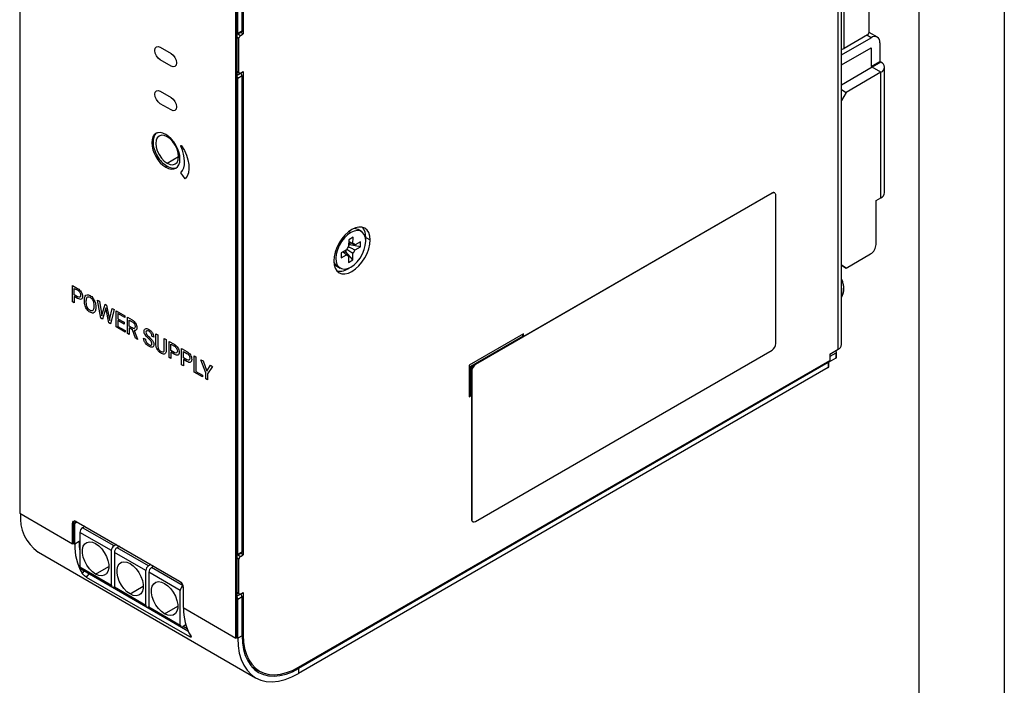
# Model space of a CAD drawing. Header units: millimetres. Extents: x 0 to 419, y 0 to 324.
# Tile 6 of 10: x 309 to 419, y 162 to 236. Entities that reach past the tile are written whole.
import ezdxf

# ---------------------------------------------------------------- set-up
doc = ezdxf.new("R2010")
doc.units = ezdxf.units.MM
doc.header["$LTSCALE"] = 1.5
doc.layers.add('TEXT', color=140, linetype='Continuous', lineweight=25)

msp = doc.modelspace()

# ---------------------------------------------------------------- linework, layer by layer
at = {"color": 7, "linetype": 'Continuous'}
msp.add_line((419.1, 323.85), (419.1, 0), dxfattribs=at)
for p, q in [((400.93, 200.03), (400.93, 284.72)), ((400.56, 199.51), (400.56, 284.2)), ((401.22, 233.07), (401.22, 265.82)), ((309.25, 252.9), (309.25, 181.23)), ((404.01, 234.89), (404.01, 241.68)), ((333.37, 167.3), (333.37, 238.97)), ((333.52, 234.63), (333.52, 239.06)), ((333.58, 234.75), (333.58, 239.09)), ((334.07, 235.03), (334.07, 239.37)), ((334.19, 239.44), (334.19, 234.68)), ((333.52, 229.91), (333.52, 234.63)), ((333.7, 234.19), (333.52, 234.3)), ((333.53, 234.64), (334.02, 234.92)), ((333.58, 234.75), (334.07, 235.03)), ((333.6, 234.68), (333.89, 234.51)), ((333.7, 230.42), (333.7, 234.19)), ((333.89, 234.51), (334.19, 234.68)), ((334.19, 234.68), (333.9, 234.85)), ((400.93, 232.34), (404.25, 234.26)), ((403.83, 234.57), (401.22, 233.07)), ((404.25, 234.26), (403.77, 234.54)), ((404.94, 234.33), (404.01, 234.86)), ((324.93, 233.2), (326.15, 232.5)), ((400.93, 231.22), (404.25, 233.14)), ((404.25, 233.14), (404.25, 231.04)), ((405.22, 233.7), (405.22, 231.6)), ((326.15, 231.1), (324.93, 231.8)), ((404.37, 230.97), (400.93, 228.98)), ((404.25, 231.04), (405.22, 231.6)), ((404.25, 231.04), (404.37, 230.97)), ((405.34, 231.53), (404.37, 230.97)), ((405.34, 230.41), (404.37, 230.97)), ((405.22, 231.6), (405.34, 231.53)), ((405.75, 216.97), (405.75, 230.97)), ((333.52, 230.52), (333.7, 230.42)), ((333.52, 230.43), (333.76, 230.3)), ((333.52, 230.1), (333.89, 230.31)), ((333.52, 176.54), (333.52, 229.91)), ((334.07, 230), (333.58, 229.72)), ((333.58, 176.66), (333.58, 229.72)), ((333.89, 230.31), (334.19, 230.49)), ((333.89, 230.31), (333.89, 230.31)), ((334.07, 176.94), (334.07, 230)), ((334.19, 230.49), (334.19, 176.59)), ((405.34, 230.41), (401.47, 228.17)), ((405.34, 216.41), (405.34, 230.41)), ((324.93, 228.3), (326.15, 227.6)), ((400.93, 228.48), (401.47, 228.17)), ((401.47, 228.17), (400.93, 227.25)), ((326.15, 226.2), (324.93, 226.9)), ((325.7, 220.27), (326.98, 221)), ((325.7, 219.92), (325.55, 219.83)), ((393.19, 216.92), (360.1, 197.82)), ((393.16, 216.94), (365.46, 200.95)), ((393.16, 216.94), (393.19, 216.92)), ((393.62, 200.16), (393.62, 216.67)), ((404.8, 216.1), (405.34, 216.41)), ((404.8, 211.2), (404.8, 216.1)), ((345.98, 212.66), (346.2, 212.54)), ((347.37, 212.65), (347.01, 212.86)), ((345.96, 211.73), (345.95, 211.01)), ((346.1, 211.18), (345.95, 211.1)), ((346.44, 212.01), (345.96, 211.73)), ((346.1, 211.43), (346.1, 211.18)), ((347.28, 210.95), (346.1, 211.18)), ((346.43, 211.29), (346.44, 212.01)), ((347.28, 211.51), (346.66, 211.15)), ((346.66, 210.6), (347.28, 210.95)), ((347.28, 210.95), (347.28, 211.51)), ((347.85, 211.76), (347.86, 211.99)), ((347.86, 211.99), (348.34, 211.71)), ((345.72, 210.62), (345.1, 210.26)), ((345.1, 210.26), (345.1, 209.71)), ((345.1, 209.71), (345.72, 210.06)), ((345.64, 210.39), (345.43, 210.27)), ((345.64, 210.57), (345.64, 210.39)), ((346.42, 209.48), (345.64, 210.39)), ((345.95, 209.93), (345.94, 209.21)), ((346.42, 209.48), (346.43, 210.2)), ((401.47, 208.57), (404.19, 210.15)), ((344.65, 208.78), (345.01, 208.57)), ((345.94, 209.21), (346.42, 209.48)), ((400.93, 208.88), (401.47, 208.57)), ((401.47, 208.57), (400.93, 208.88)), ((315.13, 204.81), (315.13, 206.63)), ((315.13, 206.63), (315.71, 206.29)), ((315.34, 206.31), (315.72, 206.09)), ((315.34, 205.6), (315.34, 206.31)), ((315.71, 205.38), (315.34, 205.6)), ((315.34, 204.69), (315.13, 204.81)), ((315.34, 205.4), (315.34, 204.69)), ((315.71, 205.19), (315.34, 205.4)), ((316.47, 204.87), (316.47, 205)), ((316.68, 204.77), (316.68, 204.9)), ((317.53, 204.39), (317.53, 204.26)), ((318.31, 202.98), (317.93, 205.01)), ((317.93, 205.01), (318.14, 204.89)), ((318.14, 204.89), (318.38, 203.51)), ((318.46, 203.44), (318.77, 204.53)), ((318.77, 204.53), (318.94, 204.43)), ((318.94, 204.43), (319.25, 202.98)), ((317.73, 204.27), (317.73, 204.16)), ((318.38, 203.51), (318.41, 203.25)), ((318.41, 203.25), (318.46, 203.44)), ((318.83, 204), (318.5, 202.87)), ((318.86, 204.12), (318.83, 204)), ((318.88, 203.97), (318.86, 204.12)), ((319.21, 202.46), (318.88, 203.97)), ((319.32, 202.96), (319.57, 204.07)), ((319.78, 203.95), (319.39, 202.35)), ((319.57, 204.07), (319.78, 203.95)), ((320.01, 203.81), (320.99, 203.24)), ((320.01, 202), (320.01, 203.81)), ((320.21, 203.5), (320.21, 202.91)), ((320.99, 203.05), (320.21, 203.5)), ((320.99, 203.24), (320.99, 203.05)), ((318.5, 202.87), (318.31, 202.98)), ((319.39, 202.35), (319.21, 202.46)), ((319.25, 202.98), (319.29, 202.74)), ((319.29, 202.74), (319.32, 202.96)), ((320.21, 202.91), (320.89, 202.52)), ((320.21, 202.72), (320.21, 202.07)), ((320.89, 202.32), (320.21, 202.72)), ((320.89, 202.52), (320.89, 202.32)), ((321.26, 201.27), (321.26, 203.09)), ((321.26, 203.09), (321.78, 202.79)), ((321.47, 202.77), (321.79, 202.59)), ((321.47, 202.08), (321.47, 202.77)), ((321, 201.42), (320.01, 202)), ((320.21, 202.07), (321, 201.62)), ((321, 201.62), (321, 201.42)), ((321.47, 201.15), (321.26, 201.27)), ((321.79, 201.9), (321.47, 202.08)), ((321.47, 201.89), (321.47, 201.15)), ((321.84, 201.67), (321.47, 201.89)), ((322.18, 200.74), (321.84, 201.67)), ((322.03, 201.61), (322.4, 200.63)), ((324.45, 201.25), (324.66, 201.13)), ((324.45, 200.01), (324.45, 201.25)), ((324.66, 201.13), (324.66, 199.9)), ((365.46, 201.23), (359.4, 197.73)), ((365.4, 200.98), (365.4, 201.19)), ((365.46, 200.95), (365.46, 201.23)), ((322.4, 200.61), (322.18, 200.74)), ((322.4, 200.63), (322.4, 200.61)), ((323.07, 200.75), (323.28, 200.63)), ((324.21, 200.86), (324, 200.98)), ((325.38, 200.71), (325.59, 200.59)), ((325.38, 199.48), (325.38, 200.71)), ((325.59, 200.59), (325.59, 199.36)), ((325.92, 198.59), (325.92, 200.4)), ((325.92, 200.4), (326.49, 200.07)), ((326.12, 200.09), (326.51, 199.86)), ((326.12, 199.37), (326.12, 200.09)), ((359.58, 197.62), (365.4, 200.98)), ((365.4, 200.98), (365.46, 200.95)), ((325.07, 199.05), (325.02, 199.08)), ((326.49, 199.16), (326.12, 199.37)), ((326.12, 199.18), (326.12, 198.47)), ((326.49, 198.96), (326.12, 199.18)), ((327.31, 197.78), (327.31, 199.6)), ((327.31, 199.6), (327.89, 199.26)), ((327.52, 199.28), (327.9, 199.06)), ((327.52, 198.57), (327.52, 199.28)), ((360.1, 180.32), (393.19, 199.42)), ((399.65, 198.98), (400.56, 199.51)), ((400.31, 199.09), (399.65, 198.7)), ((399.65, 198.98), (399.65, 198.28)), ((400.25, 199.33), (400.31, 199.3)), ((400.31, 199.09), (400.31, 198.53)), ((400.39, 198.63), (400.39, 199.19)), ((326.12, 198.47), (325.92, 198.59)), ((327.52, 197.66), (327.31, 197.78)), ((327.89, 198.35), (327.52, 198.57)), ((327.52, 198.37), (327.52, 197.66)), ((327.89, 198.16), (327.52, 198.37)), ((328.7, 196.98), (328.7, 198.79)), ((328.7, 198.79), (328.91, 198.67)), ((328.91, 198.67), (328.91, 197.05)), ((330.01, 196.9), (329.47, 198.35)), ((329.47, 198.35), (329.71, 198.21)), ((329.71, 198.21), (330.12, 197.07)), ((330.12, 197.07), (330.53, 197.74)), ((330.53, 197.74), (330.76, 197.6)), ((340.37, 164.06), (399.65, 198.28)), ((399.47, 198.04), (340.37, 163.92)), ((359.65, 197.59), (360.07, 197.83)), ((360.07, 197.83), (360.1, 197.82)), ((399.47, 198.04), (399.47, 197.48)), ((400.31, 198.53), (399.54, 198.08)), ((399.54, 197.58), (399.54, 198.14)), ((329.66, 196.43), (328.7, 196.98)), ((328.91, 197.05), (329.66, 196.62)), ((330.01, 196.22), (330.01, 196.9)), ((330.76, 197.6), (330.22, 196.78)), ((330.22, 196.78), (330.22, 196.1)), ((399.47, 197.48), (340.37, 163.36)), ((359.4, 197.73), (359.4, 194.23)), ((359.58, 194.4), (359.58, 197.62)), ((359.58, 197.62), (359.65, 197.59)), ((359.65, 197.1), (359.65, 197.59)), ((359.65, 197.1), (359.68, 197.08)), ((359.68, 197.08), (359.68, 180.56)), ((329.66, 196.62), (329.66, 196.43)), ((330.22, 196.1), (330.01, 196.22)), ((359.4, 194.3), (359.58, 194.4)), ((359.4, 194.23), (359.65, 194.37)), ((359.58, 194.4), (359.65, 194.37)), ((359.65, 194.37), (359.65, 180.58)), ((309.25, 181.23), (315.13, 177.83)), ((315.67, 180.25), (315.4, 180.09)), ((315.55, 180.32), (327.07, 173.67)), ((359.65, 180.58), (359.68, 180.56)), ((315.28, 180.16), (315.13, 180.07)), ((315.13, 177.83), (315.13, 180.07)), ((315.28, 177.92), (315.28, 180.16)), ((315.4, 177.78), (315.4, 180.09)), ((319.48, 177.06), (315.96, 179.09)), ((315.96, 179.09), (315.96, 175.24)), ((316.52, 179.76), (316.26, 179.61)), ((319.78, 177.58), (316.26, 179.61)), ((315.89, 178.06), (315.4, 177.78)), ((315.89, 178.06), (315.89, 178.13)), ((311.33, 176.89), (335.57, 162.89)), ((315.28, 177.92), (315.13, 177.83)), ((315.22, 177.89), (315.4, 177.78)), ((319.48, 173.21), (319.48, 177.06)), ((320.04, 177.73), (319.78, 177.58)), ((320.37, 177.54), (320.11, 177.39)), ((323.63, 175.36), (320.11, 177.39)), ((333.58, 176.66), (334.07, 176.94)), ((323.33, 174.83), (319.81, 176.86)), ((319.81, 176.86), (319.81, 173.01)), ((333.52, 171.82), (333.52, 176.54)), ((333.7, 176.1), (333.52, 176.21)), ((333.53, 176.55), (334.02, 176.83)), ((333.6, 176.58), (333.89, 176.42)), ((333.7, 172.32), (333.7, 176.1)), ((333.89, 176.42), (334.19, 176.59)), ((334.19, 176.59), (333.9, 176.76)), ((315.96, 175.24), (319.48, 173.21)), ((316.05, 175.04), (319.57, 173.01)), ((316.44, 174.81), (316.21, 174.54)), ((317.72, 174.45), (319.19, 175.3)), ((323.33, 170.98), (323.33, 174.83)), ((323.89, 175.51), (323.63, 175.36)), ((324.22, 175.32), (323.96, 175.17)), ((327.48, 173.14), (323.96, 175.17)), ((316.99, 174.5), (316.68, 174.11)), ((316.68, 174.11), (328.2, 167.47)), ((316.79, 174.61), (328.02, 168.13)), ((327.17, 172.61), (323.66, 174.64)), ((323.66, 174.64), (323.66, 170.79)), ((319.81, 173.05), (319.78, 173.03)), ((319.81, 173.01), (319.78, 173.03)), ((319.81, 173.01), (323.33, 170.98)), ((319.9, 172.82), (323.41, 170.79)), ((321.57, 172.23), (323.04, 173.08)), ((327.17, 168.76), (327.17, 172.61)), ((327.49, 172.94), (327.49, 170.7)), ((333.52, 172.43), (333.7, 172.32)), ((333.52, 172.34), (333.76, 172.21)), ((333.52, 172.01), (333.89, 172.22)), ((333.52, 167.39), (333.52, 171.82)), ((334.07, 171.9), (333.58, 171.62)), ((333.58, 167.28), (333.58, 171.62)), ((333.89, 172.22), (334.19, 172.39)), ((333.89, 172.22), (333.89, 172.22)), ((334.07, 167.56), (334.07, 171.9)), ((334.19, 172.39), (334.19, 167.63)), ((323.66, 170.83), (323.63, 170.81)), ((323.66, 170.79), (323.63, 170.81)), ((323.66, 170.79), (327.17, 168.76)), ((323.75, 170.6), (327.26, 168.57)), ((325.42, 170), (326.89, 170.85)), ((327.49, 170.7), (333.37, 167.3)), ((327.79, 168.77), (327.48, 168.59)), ((327.94, 168.32), (327.48, 168.59)), ((328.31, 167.6), (328.2, 167.47)), ((333.52, 167.39), (333.37, 167.3)), ((333.46, 167.35), (333.58, 167.28)), ((334.07, 167.56), (333.58, 167.28)), ((334.07, 167.7), (334.19, 167.63)), ((335.13, 164.13), (336, 163.63)), ((340.37, 163.92), (340.25, 164)), ((340.37, 163.92), (340.37, 163.36))]:
    msp.add_line(p, q)
at = {"flags": 128}
for points in [[(400.93, 232.94), (401.02, 232.97), (401.22, 233.07)], [(325.7, 223.21), (325.37, 223.35), (325.07, 223.38), (324.8, 223.29), (324.6, 223.11), (324.47, 222.83), (324.43, 222.47), (324.47, 222.07), (324.6, 221.64), (324.8, 221.22), (325.07, 220.83), (325.37, 220.51), (325.7, 220.27)], [(325.7, 220.27), (326.03, 220.13), (326.34, 220.1), (326.6, 220.18), (326.81, 220.36), (326.93, 220.65), (326.98, 221), (326.93, 221.41), (326.81, 221.83), (326.6, 222.26), (326.34, 222.64), (326.03, 222.97), (325.7, 223.21)], [(327.72, 218.52), (327.45, 218.9), (327.24, 219.2)], [(348.34, 211.71), (348.3, 212.14), (348.19, 212.52), (348, 212.81), (347.75, 213.02), (347.44, 213.14), (347.09, 213.15), (346.71, 213.07), (346.31, 212.88), (345.92, 212.61), (345.53, 212.25), (345.18, 211.84), (344.88, 211.37), (344.62, 210.87), (344.44, 210.35), (344.32, 209.84), (344.28, 209.36)], [(346.2, 212.54), (345.83, 212.28), (345.48, 211.93), (345.16, 211.52), (344.89, 211.07), (344.69, 210.59), (344.57, 210.11), (344.52, 209.66), (344.56, 209.25), (344.68, 208.91), (344.88, 208.66), (345.14, 208.51), (345.46, 208.46), (345.81, 208.51), (346.18, 208.68)], [(346.18, 208.68), (346.55, 208.94), (346.9, 209.28), (347.22, 209.69), (347.49, 210.15), (347.69, 210.63), (347.81, 211.1), (347.86, 211.56), (347.82, 211.96), (347.7, 212.3), (347.5, 212.55), (347.24, 212.71), (346.92, 212.76), (346.57, 212.7), (346.2, 212.54)], [(344.28, 209.36), (344.32, 208.93), (344.44, 208.56), (344.62, 208.26), (344.88, 208.05), (345.18, 207.94), (345.53, 207.92), (345.92, 208.01), (346.31, 208.19), (346.71, 208.47), (347.09, 208.82), (347.44, 209.24), (347.75, 209.71), (348, 210.21), (348.19, 210.72), (348.3, 211.23), (348.34, 211.71)], [(399.52, 198.21), (399.52, 198.2), (399.54, 198.17), (399.54, 198.14), (399.54, 198.11), (399.52, 198.09), (399.5, 198.06), (399.47, 198.04)], [(317.72, 174.45), (317.37, 174.7), (317.04, 175.04), (316.74, 175.44), (316.51, 175.88), (316.34, 176.34), (316.26, 176.78), (316.26, 177.19), (316.34, 177.54), (316.51, 177.81), (316.74, 177.98), (317.04, 178.04), (317.37, 178), (317.72, 177.84)], [(317.72, 177.84), (318.07, 177.59), (318.4, 177.25), (318.69, 176.85), (318.93, 176.41), (319.09, 175.95), (319.18, 175.51), (319.18, 175.1), (319.09, 174.75), (318.93, 174.48), (318.69, 174.31), (318.4, 174.25), (318.07, 174.29), (317.72, 174.45)], [(321.57, 172.23), (321.22, 172.48), (320.88, 172.82), (320.59, 173.22), (320.36, 173.66), (320.19, 174.12), (320.11, 174.56), (320.11, 174.97), (320.19, 175.32), (320.36, 175.59), (320.59, 175.76), (320.88, 175.82), (321.22, 175.77), (321.57, 175.62)], [(321.57, 175.62), (321.92, 175.37), (322.25, 175.03), (322.54, 174.63), (322.78, 174.19), (322.94, 173.73), (323.03, 173.29), (323.03, 172.88), (322.94, 172.53), (322.78, 172.26), (322.54, 172.09), (322.25, 172.03), (321.92, 172.07), (321.57, 172.23)], [(316.79, 174.61), (316.79, 174.61), (316.79, 174.61)], [(325.42, 170), (325.06, 170.26), (324.73, 170.59), (324.44, 170.99), (324.21, 171.44), (324.04, 171.89), (323.96, 172.34), (323.96, 172.75), (324.04, 173.1), (324.21, 173.36), (324.44, 173.54), (324.73, 173.6), (325.06, 173.55), (325.42, 173.4)], [(325.42, 173.4), (325.77, 173.15), (326.1, 172.81), (326.39, 172.41), (326.63, 171.97), (326.79, 171.51), (326.88, 171.06), (326.88, 170.66), (326.79, 170.31), (326.63, 170.04), (326.39, 169.87), (326.1, 169.81), (325.77, 169.85), (325.42, 170)], [(333.58, 167.28), (333.63, 166.43), (333.75, 165.64), (333.96, 164.92), (334.26, 164.27), (334.62, 163.72), (335.06, 163.25), (335.57, 162.89), (336.14, 162.63), (336.76, 162.48), (337.43, 162.44), (338.13, 162.51), (338.86, 162.69), (339.61, 162.98), (340.37, 163.36)], [(334.07, 167.56), (334.11, 166.77), (334.23, 166.04), (334.42, 165.36), (334.69, 164.77), (335.03, 164.25), (335.44, 163.82), (335.91, 163.48), (336.44, 163.24), (337.02, 163.1), (337.64, 163.07), (338.29, 163.13), (338.97, 163.3), (339.67, 163.56), (340.37, 163.92)], [(334.19, 167.63), (334.23, 166.86), (334.34, 166.14), (334.54, 165.48), (334.8, 164.89), (335.14, 164.38), (335.54, 163.96), (336, 163.63), (336.52, 163.4), (337.08, 163.26), (337.69, 163.22), (338.33, 163.29), (339, 163.45), (339.68, 163.71), (340.37, 164.06)], [(335.41, 163.85), (335.56, 163.8), (335.87, 163.71)]]:
    msp.add_lwpolyline(points, dxfattribs=at)
for centre, radius, start, end in [((333.46, 234.74), 0.125, 300.5531, 6.4275), ((334.1, 234.18), 0.395, 122.6055, 177.3945), ((333.95, 235.02), 0.123, 304.0564, 7.2558), ((403.62, 234.91), 0.395, 302.6055, 357.3945), ((404.63, 233.79), 0.599, 350.786, 129.2033), ((405.13, 230.97), 0.599, 290.7834, 69.2166), ((333.21, 229.7), 0.377, 2.1232, 33.0034), ((333.82, 230.4), 0.112, 170.786, 309.2033), ((333.67, 229.98), 0.395, 2.6055, 57.3945), ((405.06, 217.04), 0.69, 294.3747, 354.3052), ((346.29, 212.11), 1.57, 355.6695, 40.594), ((346.57, 212.07), 0.901, 61.2045, 96.8055), ((346.92, 210.19), 1.27, 139.3356, 160.2521), ((346.43, 211.03), 0.263, 28.9838, 89.7688), ((403.48, 211.26), 1.32, 302.6055, 357.3945), ((345.95, 210.19), 0.263, 208.9838, 269.7688), ((345.46, 211.03), 1.27, 319.3356, 340.2521), ((345.12, 209.55), 0.905, 203.2807, 238.72), ((344.91, 209.99), 1.78, 261.6793, 308.4581), ((398.8, 205.97), 2.19, 346.4947, 13.5053), ((400.29, 200.1), 0.647, 294.3747, 354.3052), ((400.27, 199.19), 0.112, 290.7834, 69.2166), ((400.26, 198.65), 0.129, 294.3747, 354.3052), ((399.41, 197.6), 0.129, 294.3747, 354.3052), ((314, 180.73), 4.68, 174.5509, 235.1754), ((315.58, 180.12), 0.186, 93.6729, 189.6592), ((316.62, 179.06), 0.659, 122.6055, 177.3945), ((323.34, 178.11), 7.46, 179.798, 188.1836), ((323.27, 178.04), 7.39, 179.7994, 188.2222), ((321.44, 177.56), 6.04, 177.9434, 210.0437), ((320.13, 177.03), 0.659, 122.6055, 177.3945), ((320.47, 176.83), 0.659, 122.6055, 177.3945), ((333.95, 176.93), 0.123, 304.0564, 7.2558), ((333.46, 176.65), 0.125, 300.5531, 6.4275), ((334.1, 176.09), 0.395, 122.6055, 177.3945), ((316.17, 175.21), 0.211, 173.7012, 234.9867), ((323.98, 174.8), 0.659, 122.6055, 177.3945), ((324.32, 174.61), 0.659, 122.6055, 177.3945), ((319.66, 173.18), 0.187, 170.786, 309.2033), ((320.02, 172.99), 0.211, 173.7012, 234.9867), ((327.83, 172.58), 0.659, 122.6055, 177.3945), ((333.21, 171.61), 0.377, 2.1232, 33.0034), ((333.82, 172.31), 0.112, 170.786, 309.2033), ((333.67, 171.89), 0.395, 2.6055, 57.3945), ((323.51, 170.95), 0.187, 170.786, 309.2033), ((323.87, 170.77), 0.211, 173.7012, 234.9867), ((333.52, 170.55), 6, 178.7653, 210.1014), ((327.36, 168.73), 0.187, 170.786, 309.2033)]:
    msp.add_arc(centre, radius, start, end)
for points in [[(324.33, 232.85), (324.33, 233.24), (324.6, 233.4), (324.93, 233.2)], [(324.93, 231.8), (324.6, 232), (324.33, 232.47), (324.33, 232.85)], [(326.15, 232.5), (326.48, 232.31), (326.75, 231.84), (326.75, 231.45)], [(326.75, 231.45), (326.75, 231.07), (326.48, 230.91), (326.15, 231.1)], [(324.33, 227.95), (324.33, 228.34), (324.6, 228.5), (324.93, 228.3)], [(324.93, 226.9), (324.6, 227.1), (324.33, 227.57), (324.33, 227.95)], [(326.15, 227.6), (326.48, 227.41), (326.75, 226.94), (326.75, 226.55)], [(326.75, 226.55), (326.75, 226.17), (326.48, 226.01), (326.15, 226.2)], [(327.24, 219.2), (327.79, 219.77), (327.78, 220.96), (327.22, 222.17)], [(327.31, 222.21), (328.23, 220.85), (328.41, 219.22), (327.72, 218.52)], [(315.71, 206.29), (315.88, 206.19), (316.02, 206.06), (316.11, 205.91)], [(315.72, 206.09), (315.82, 206.03), (315.91, 205.95), (315.96, 205.85)], [(315.96, 205.85), (316.02, 205.75), (316.05, 205.65), (316.05, 205.54)], [(316.05, 205.54), (316.05, 205.42), (316.02, 205.35), (315.96, 205.33)], [(316.11, 205.91), (316.21, 205.75), (316.26, 205.59), (316.26, 205.42)], [(316.55, 205.42), (316.6, 205.52), (316.68, 205.58), (316.77, 205.6)], [(316.77, 205.6), (316.87, 205.61), (316.98, 205.59), (317.1, 205.51)], [(317.1, 205.51), (317.23, 205.44), (317.34, 205.34), (317.43, 205.22)], [(315.96, 205.33), (315.91, 205.3), (315.82, 205.32), (315.71, 205.38)], [(316.12, 205.1), (316.02, 205.06), (315.89, 205.09), (315.71, 205.19)], [(316.26, 205.42), (316.26, 205.24), (316.21, 205.14), (316.12, 205.1)], [(316.47, 205), (316.47, 205.18), (316.5, 205.32), (316.55, 205.42)], [(316.55, 204.37), (316.5, 204.53), (316.47, 204.7), (316.47, 204.87)], [(316.77, 203.94), (316.68, 204.07), (316.6, 204.21), (316.55, 204.37)], [(316.68, 204.9), (316.68, 205.11), (316.72, 205.24), (316.79, 205.31)], [(316.79, 204.21), (316.71, 204.37), (316.68, 204.56), (316.68, 204.77)], [(316.79, 205.31), (316.87, 205.39), (316.97, 205.38), (317.1, 205.31)], [(317.1, 205.31), (317.24, 205.23), (317.34, 205.11), (317.42, 204.95)], [(317.42, 204.95), (317.49, 204.8), (317.53, 204.61), (317.53, 204.39)], [(317.43, 205.22), (317.53, 205.09), (317.6, 204.95), (317.66, 204.78)], [(317.66, 204.78), (317.71, 204.62), (317.73, 204.45), (317.73, 204.27)], [(317.1, 203.65), (316.98, 203.72), (316.87, 203.82), (316.77, 203.94)], [(317.1, 203.85), (316.97, 203.93), (316.87, 204.05), (316.79, 204.21)], [(317.41, 203.84), (317.34, 203.77), (317.24, 203.77), (317.1, 203.85)], [(317.44, 203.56), (317.34, 203.55), (317.23, 203.58), (317.1, 203.65)], [(317.53, 204.26), (317.53, 204.05), (317.49, 203.91), (317.41, 203.84)], [(317.66, 203.74), (317.6, 203.63), (317.53, 203.58), (317.44, 203.56)], [(317.73, 204.16), (317.73, 203.98), (317.71, 203.84), (317.66, 203.74)], [(321.78, 202.79), (321.96, 202.69), (322.09, 202.56), (322.19, 202.41)], [(321.79, 202.59), (321.9, 202.52), (321.98, 202.45), (322.04, 202.35)], [(322.04, 202.35), (322.1, 202.26), (322.12, 202.16), (322.12, 202.04)], [(322.19, 202.41), (322.28, 202.26), (322.33, 202.1), (322.33, 201.92)], [(322.03, 201.85), (321.97, 201.82), (321.89, 201.84), (321.79, 201.9)], [(322.12, 202.04), (322.12, 201.94), (322.09, 201.88), (322.03, 201.85)], [(322.25, 201.67), (322.2, 201.62), (322.13, 201.6), (322.03, 201.61)], [(322.33, 201.92), (322.33, 201.81), (322.31, 201.73), (322.25, 201.67)], [(323.12, 201.54), (323.12, 201.69), (323.17, 201.78), (323.27, 201.81)], [(323.25, 201.15), (323.16, 201.29), (323.12, 201.42), (323.12, 201.54)], [(323.63, 200.71), (323.46, 200.87), (323.33, 201.02), (323.25, 201.15)], [(323.27, 201.81), (323.37, 201.85), (323.5, 201.82), (323.66, 201.73)], [(323.42, 201.59), (323.36, 201.57), (323.33, 201.52), (323.33, 201.43)], [(323.33, 201.43), (323.33, 201.35), (323.36, 201.27), (323.41, 201.19)], [(323.41, 201.19), (323.47, 201.11), (323.56, 201.01), (323.69, 200.89)], [(323.66, 201.53), (323.56, 201.59), (323.48, 201.61), (323.42, 201.59)], [(323.66, 201.73), (323.77, 201.67), (323.86, 201.59), (323.95, 201.49)], [(323.91, 201.29), (323.85, 201.39), (323.77, 201.47), (323.66, 201.53)], [(324, 200.98), (324, 201.09), (323.97, 201.19), (323.91, 201.29)], [(323.95, 201.49), (324.03, 201.39), (324.1, 201.29), (324.14, 201.18)], [(324.14, 201.18), (324.19, 201.07), (324.21, 200.96), (324.21, 200.86)], [(323.15, 200.43), (323.1, 200.54), (323.07, 200.65), (323.07, 200.75)], [(323.37, 200.1), (323.27, 200.21), (323.2, 200.31), (323.15, 200.43)], [(323.28, 200.63), (323.28, 200.52), (323.32, 200.42), (323.39, 200.31)], [(323.67, 199.86), (323.56, 199.92), (323.46, 200), (323.37, 200.1)], [(323.39, 200.31), (323.46, 200.21), (323.55, 200.12), (323.67, 200.05)], [(323.93, 200.4), (323.87, 200.48), (323.77, 200.58), (323.63, 200.71)], [(323.67, 200.05), (323.78, 199.99), (323.86, 199.97), (323.92, 199.99)], [(323.69, 200.89), (323.82, 200.77), (323.92, 200.67), (324, 200.57)], [(323.92, 199.99), (323.98, 200), (324.01, 200.06), (324.01, 200.15)], [(324.01, 200.15), (324.01, 200.23), (323.98, 200.32), (323.93, 200.4)], [(324, 200.57), (324.07, 200.48), (324.13, 200.39), (324.16, 200.3)], [(324.22, 200.03), (324.22, 199.88), (324.17, 199.79), (324.07, 199.76)], [(324.16, 200.3), (324.2, 200.21), (324.22, 200.12), (324.22, 200.03)], [(324.61, 199.48), (324.5, 199.64), (324.45, 199.82), (324.45, 200.01)], [(326.49, 200.07), (326.67, 199.97), (326.8, 199.84), (326.9, 199.68)], [(393.19, 199.42), (393.43, 199.56), (393.62, 199.89), (393.62, 200.16)], [(324.07, 199.76), (323.97, 199.73), (323.84, 199.76), (323.67, 199.86)], [(325.02, 199.08), (324.85, 199.18), (324.71, 199.31), (324.61, 199.48)], [(324.66, 199.9), (324.66, 199.77), (324.69, 199.65), (324.75, 199.54)], [(324.75, 199.54), (324.81, 199.43), (324.9, 199.34), (325.02, 199.28)], [(325.02, 199.28), (325.13, 199.21), (325.22, 199.19), (325.29, 199.23)], [(325.45, 199.02), (325.36, 198.96), (325.23, 198.97), (325.07, 199.05)], [(325.29, 199.23), (325.35, 199.26), (325.38, 199.35), (325.38, 199.48)], [(325.59, 199.36), (325.59, 199.19), (325.54, 199.07), (325.45, 199.02)], [(326.75, 199.1), (326.69, 199.07), (326.61, 199.09), (326.49, 199.16)], [(326.9, 198.87), (326.81, 198.83), (326.67, 198.86), (326.49, 198.96)], [(326.51, 199.86), (326.61, 199.8), (326.69, 199.72), (326.75, 199.62)], [(326.75, 199.62), (326.81, 199.52), (326.84, 199.42), (326.84, 199.31)], [(326.84, 199.31), (326.84, 199.2), (326.81, 199.13), (326.75, 199.1)], [(326.9, 199.68), (327, 199.52), (327.05, 199.36), (327.05, 199.19)], [(327.05, 199.19), (327.05, 199.02), (327, 198.91), (326.9, 198.87)], [(327.89, 199.26), (328.06, 199.16), (328.2, 199.03), (328.29, 198.88)], [(327.9, 199.06), (328, 199), (328.09, 198.92), (328.14, 198.82)], [(328.29, 198.88), (328.39, 198.72), (328.44, 198.56), (328.44, 198.39)], [(328.14, 198.3), (328.09, 198.27), (328, 198.29), (327.89, 198.35)], [(328.3, 198.06), (328.2, 198.02), (328.06, 198.06), (327.89, 198.16)], [(328.14, 198.82), (328.2, 198.72), (328.23, 198.61), (328.23, 198.51)], [(328.23, 198.51), (328.23, 198.39), (328.2, 198.32), (328.14, 198.3)], [(328.44, 198.39), (328.44, 198.21), (328.39, 198.1), (328.3, 198.06)], [(360.07, 197.83), (359.84, 197.7), (359.65, 197.37), (359.65, 197.1)], [(360.1, 197.82), (359.87, 197.68), (359.68, 197.35), (359.68, 197.08)], [(315.13, 180.07), (315.13, 180.34), (315.32, 180.45), (315.55, 180.32)], [(359.68, 180.56), (359.68, 180.29), (359.87, 180.18), (360.1, 180.32)], [(327.07, 173.67), (327.3, 173.54), (327.49, 173.21), (327.49, 172.94)]]:
    msp.add_open_spline(points, degree=3)
for points, knots in [([(325.55, 223.47), (324.68, 223.97), (323.98, 223.56), (323.98, 221.55), (324.68, 220.33), (325.55, 219.83)], [0, 0, 0, 0, 0.5, 0.5, 1, 1, 1, 1]), ([(324.59, 223.67), (324.59, 223.67), (324.42, 223.63), (324.22, 223.29), (324.08, 222.68), (324.21, 221.88), (324.56, 221.08), (325.08, 220.36), (325.49, 220.07), (325.7, 219.92)], [0, 0, 0, 0, 0.000034, 0.163761, 0.333355, 0.502952, 0.666679, 0.830405, 1, 1, 1, 1]), ([(325.55, 219.83), (326.42, 219.33), (327.13, 219.73), (327.13, 221.74), (326.42, 222.97), (325.55, 223.47)], [0, 0, 0, 0, 0.5, 0.5, 1, 1, 1, 1]), ([(327.22, 222.17), (327.21, 222.2), (327.21, 222.24), (327.25, 222.27), (327.29, 222.25), (327.31, 222.21)], [0, 0, 0, 0, 0.5, 0.5, 1, 1, 1, 1]), ([(325.7, 219.92), (325.92, 219.82), (326.33, 219.63), (326.66, 219.75), (326.82, 219.81)], [0, 0, 0, 0, 0.508856, 1, 1, 1, 1]), ([(393.48, 216.94), (393.47, 216.95), (393.42, 217), (393.31, 217), (393.21, 216.96), (393.16, 216.94)], [0, 0, 0, 0, 0.207331, 0.596614, 1, 1, 1, 1]), ([(393.51, 216.92), (393.5, 216.94), (393.45, 216.98), (393.34, 216.98), (393.24, 216.94), (393.19, 216.92)], [0, 0, 0, 0, 0.207331, 0.596614, 1, 1, 1, 1]), ([(393.62, 216.67), (393.61, 216.75), (393.61, 216.83), (393.57, 216.87), (393.57, 216.87)], [0, 0, 0, 0, 0.918243, 1, 1, 1, 1]), ([(345.92, 210.96), (346.04, 210.9), (346.29, 210.78), (346.53, 210.66), (346.66, 210.6)], [0, 0, 0, 0, 0.495114, 1, 1, 1, 1]), ([(345.96, 211.52), (346, 211.5), (346.16, 211.42), (346.32, 211.34), (346.43, 211.29)], [0, 0, 0, 0, 0.273271, 1, 1, 1, 1]), ([(346.66, 211.15), (346.5, 211.23), (346.27, 211.35), (346.03, 211.46), (345.96, 211.5)], [0, 0, 0, 0, 0.674461, 1, 1, 1, 1]), ([(345.72, 210.06), (345.58, 210.15), (345.43, 210.25), (345.29, 210.35), (345.27, 210.36)], [0, 0, 0, 0, 0.913331, 1, 1, 1, 1]), ([(345.29, 210.37), (345.39, 210.3), (345.61, 210.15), (345.83, 210), (345.95, 209.93)], [0, 0, 0, 0, 0.476208, 1, 1, 1, 1]), ([(346.43, 210.2), (346.28, 210.3), (346.05, 210.45), (345.82, 210.6), (345.74, 210.66)], [0, 0, 0, 0, 0.641609, 1, 1, 1, 1]), ([(400.93, 205.31), (400.98, 205.39), (401.09, 205.57), (401.18, 205.91), (401.21, 206.3), (401.16, 206.72), (401.07, 207.09), (400.97, 207.3), (400.93, 207.37)], [0, 0, 0, 0, 0.138044, 0.311834, 0.496475, 0.6931, 0.896595, 1, 1, 1, 1]), ([(315.28, 180.16), (315.29, 180.23), (315.3, 180.36), (315.38, 180.41), (315.41, 180.43)], [0, 0, 0, 0, 0.56767, 1, 1, 1, 1]), ([(359.65, 180.58), (359.65, 180.51), (359.67, 180.37), (359.76, 180.32), (359.8, 180.29)], [0, 0, 0, 0, 0.509107, 1, 1, 1, 1]), ([(316.68, 174.11), (316.67, 174.12), (316.64, 174.14), (316.59, 174.17), (316.54, 174.21), (316.47, 174.26), (316.41, 174.32), (316.34, 174.38), (316.29, 174.43), (316.24, 174.49), (316.22, 174.52), (316.21, 174.54)], [0, 0, 0, 0, 0.08346, 0.166138, 0.250154, 0.373184, 0.500073, 0.623806, 0.750159, 0.87487, 1, 1, 1, 1]), ([(328.33, 167.54), (328.34, 167.53), (328.35, 167.51), (328.36, 167.48), (328.37, 167.46), (328.38, 167.43), (328.37, 167.41), (328.35, 167.41), (328.31, 167.41), (328.26, 167.43), (328.22, 167.45), (328.2, 167.47)], [0, 0, 0, 0, 0.0837022, 0.1667373, 0.2501126, 0.3762191, 0.4998156, 0.6265243, 0.7494806, 0.875037, 1, 1, 1, 1])]:
    msp.add_open_spline(points, degree=3, knots=knots)
at = {"layer": 'TEXT'}
msp.add_line((409.57, 314.32), (409.57, 9.52), dxfattribs=at)

doc.saveas('drawing.dxf')
